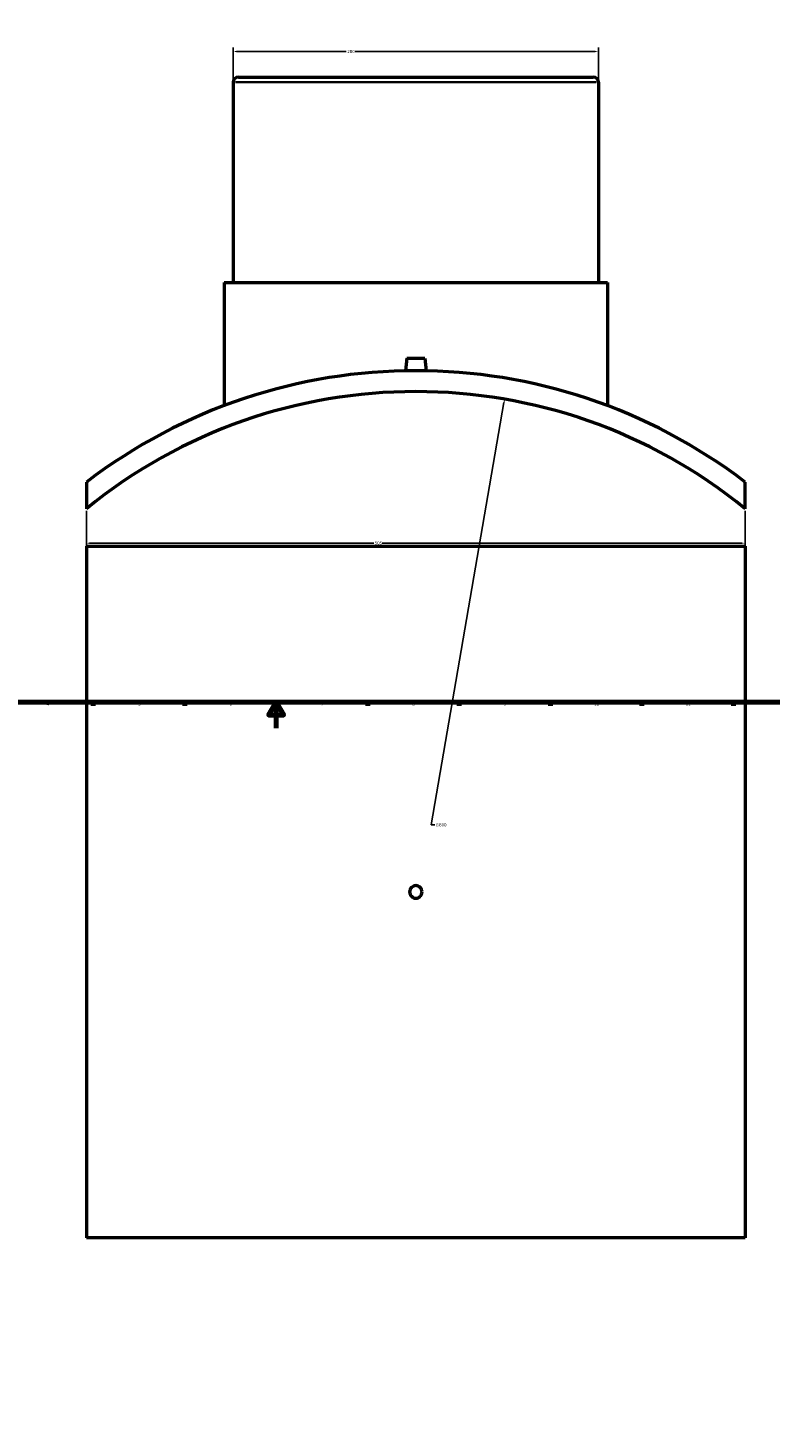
# Model space of a CAD drawing. Header units: millimetres. Extents: x -339 to 1559, y -536 to 1108.
# Tile 2 of 5: x 230 to 799, y -536 to 536. Entities that reach past the tile are written whole.
import ezdxf

# ---------------------------------------------------------------- set-up
doc = ezdxf.new("R2010")
doc.units = ezdxf.units.MM
for name, color, linetype, lineweight in [('Border (ANSI)', 7, 'Continuous', 70), ('Dimension (ANSI)', 7, 'Continuous', 25), ('Visible (ANSI)', 7, 'Continuous', 50), ('Visible Narrow (ANSI)', 7, 'Continuous', 35)]:
    doc.layers.add(name, color=color, linetype=linetype, lineweight=lineweight)
doc.styles.add('Note Text (ANSI)', font='tahoma.ttf')
doc.dimstyles.new('Default - mm (ANSI)', dxfattribs={"dimtxt": 2.4, "dimasz": 2.5, "dimexe": 3.175, "dimexo": 1.6002, "dimgap": 0.8, "dimtad": 0, "dimtoh": 1, "dimdec": 0, "dimrnd": 1e-08, "dimzin": 4, "dimdsep": 46, "dimtxsty": 'Note Text (ANSI)', "dimcen": 0.09, "dimdle": 10, "dimclrd": 256, "dimclre": 256, "dimclrt": 5, "dimadec": 1, "dimazin": 1, "dimtfac": 1.27, "dimtofl": 0, "dimtmove": 0, "dimatfit": 3, "dimfxl": 1, "dimtolj": 1, "dimtzin": 4, "dimlwd": -1, "dimlwe": -1, "dimarcsym": 0})

# ---------------------------------------------------------------- blocks, each defined once
blk = doc.blocks.new('Borders Default Border')
at = {"layer": 'Border (ANSI)'}
for p, q in [((280.3, 20), (280.3, 17.2)), ((350.4, 20), (350.4, 17.2)), ((490.6, 20), (490.6, 17.2)), ((560.7, 20), (560.7, 17.2)), ((630.8, 20), (630.8, 17.2)), ((700.8, 20), (700.8, 17.2)), ((770.9, 20), (770.9, 17.2))]:
    blk.add_line(p, q, dxfattribs=at)
at = {"layer": 'Border (ANSI)', "flags": 128}
for points in [[(20, 20), (20, 574), (821, 574), (821, 20), (20, 20)], [(420.5, 0), (420.5, 20), (414.7, 10), (426.3, 10), (420.5, 20)]]:
    blk.add_lwpolyline(points, dxfattribs=at)
at = {"layer": 'Border (ANSI)', "color": 5, "true_color": 0x0000ff, "char_height": 2.4, "attachment_point": 7, "style": 'Note Text (ANSI)'}
for s, insert in [('4', (244.5, 17.2)), ('5', (314.7, 17.1)), ('6', (384.7, 17.1)), ('7', (454.8, 17.2)), ('8', (524.8, 17.1)), ('9', (594.9, 17.2)), ('10', (664.3, 17.1)), ('11', (734.4, 17.2))]:
    blk.add_mtext(s, dxfattribs=dict(at, insert=insert))
blk = doc.blocks.new('*D7')
at = {"layer": 'Defpoints', "color": 0, "transparency": 16777216}
for p in [(275, 168.1), (780, 168.1), (780, 141.7)]:
    blk.add_point(p, dxfattribs=at)
at = {"layer": 'Dimension (ANSI)', "transparency": 16777216}
for p, q in [((275, 166.5), (275, 138.6)), ((780, 166.5), (780, 138.6)), ((277.5, 141.7), (495.2, 141.7)), ((777.5, 141.7), (501.8, 141.7))]:
    blk.add_line(p, q, dxfattribs=at)
for points in [[(277.5, 142.2), (277.5, 141.3), (275, 141.7)], [(777.5, 142.2), (777.5, 141.3), (780, 141.7)]]:
    blk.add_solid(points, dxfattribs=at)
at = {"layer": 'Dimension (ANSI)', "color": 5, "transparency": 16777216, "insert": (496, 143), "char_height": 2.4, "attachment_point": 1, "style": 'Note Text (ANSI)'}
blk.add_mtext('\\A1;505', dxfattribs=at)
blk = doc.blocks.new('*D8')
at = {"layer": 'Defpoints', "color": 0, "transparency": 16777216}
for p in [(667.5, 518.5), (387.5, 494.9), (667.5, 494.9)]:
    blk.add_point(p, dxfattribs=at)
at = {"layer": 'Dimension (ANSI)', "transparency": 16777216}
for p, q in [((387.5, 496.5), (387.5, 521.6)), ((390, 518.5), (474.2, 518.5)), ((665, 518.5), (480.9, 518.5)), ((667.5, 496.5), (667.5, 521.6))]:
    blk.add_line(p, q, dxfattribs=at)
for points in [[(390, 518.9), (390, 518), (387.5, 518.5)], [(665, 518.9), (665, 518), (667.5, 518.5)]]:
    blk.add_solid(points, dxfattribs=at)
at = {"layer": 'Dimension (ANSI)', "color": 5, "transparency": 16777216, "insert": (475, 519.7), "char_height": 2.4, "attachment_point": 1, "style": 'Note Text (ANSI)'}
blk.add_mtext('\\A1;280', dxfattribs=at)
blk = doc.blocks.new('*D9')
at = {"layer": 'Defpoints', "color": 0, "transparency": 16777216}
for p in [(595.5, 252.1), (459.5, -536.3)]:
    blk.add_point(p, dxfattribs=at)
at = {"layer": 'Dimension (ANSI)', "transparency": 16777216}
for p, q in [((539.2, -74.2), (595.1, 249.6)), ((542, -74.2), (539.2, -74.2))]:
    blk.add_line(p, q, dxfattribs=at)
blk.add_solid([(594.7, 249.7), (595.5, 249.5), (595.5, 252.1)], dxfattribs=at)
at = {"layer": 'Dimension (ANSI)', "color": 5, "transparency": 16777216, "insert": (542.8, -72.9), "char_height": 2.4, "attachment_point": 1, "style": 'Note Text (ANSI)'}
blk.add_mtext('\\A1;∅800', dxfattribs=at)

msp = doc.modelspace()

# ---------------------------------------------------------------- linework, layer by layer
at = {"layer": 'Visible (ANSI)'}
for p, q in [((387.5, 494.9), (387.5, 341.4)), ((391.5, 498.9), (663.5, 498.9)), ((667.5, 494.9), (667.5, 341.4)), ((380.5, 341.4), (674.5, 341.4)), ((380.5, 341.4), (380.5, 247.1)), ((674.5, 341.4), (674.5, 247.1)), ((520.5, 283.5), (519.7, 273.8)), ((520.5, 283.5), (534.5, 283.5)), ((534.5, 283.5), (535.4, 273.8)), ((275, 188.5), (275, 168.1)), ((780, 168.1), (780, 188.5)), ((275, 139.5), (780, 139.5)), ((275, 139.5), (275, -390.5)), ((780, 139.5), (780, -390.5)), ((780, -390.5), (275, -390.5))]:
    msp.add_line(p, q, dxfattribs=at)
for centre, radius, start, end in [((391.5, 494.9), 4, 90, 180), ((663.5, 494.9), 4, 0, 90), ((527.5, -142.1), 416, 52.6292, 127.3708), ((527.5, -142.1), 400, 50.8576, 129.1424)]:
    msp.add_arc(centre, radius, start, end, dxfattribs=at)
msp.add_open_spline([(532.3, -125.5), (532.3, -126.1), (532.2, -126.7), (531.7, -127.9), (531.4, -128.4), (530.5, -129.3), (530, -129.7), (528.8, -130.2), (528.1, -130.3), (526.9, -130.3), (526.3, -130.2), (525.1, -129.7), (524.6, -129.3), (523.7, -128.4), (523.3, -127.9), (522.9, -126.7), (522.7, -126.1), (522.7, -124.9), (522.9, -124.2), (523.3, -123), (523.7, -122.5), (524.6, -121.7), (525.1, -121.3), (526.3, -120.8), (526.9, -120.7), (528.1, -120.7), (528.8, -120.8), (530, -121.3), (530.5, -121.7), (531.4, -122.5), (531.7, -123), (532.2, -124.2), (532.3, -124.9), (532.3, -125.5)], degree=3, knots=[0, 0, 0, 0, 0.180811, 0.180811, 0.361623, 0.361623, 0.542434, 0.542434, 0.723246, 0.723246, 0.904057, 0.904057, 1.084869, 1.084869, 1.26568, 1.26568, 1.446492, 1.446492, 1.627303, 1.627303, 1.808115, 1.808115, 1.988926, 1.988926, 2.169738, 2.169738, 2.350549, 2.350549, 2.531361, 2.531361, 2.712172, 2.712172, 2.892984, 2.892984, 2.892984, 2.892984], dxfattribs=at)
at = {"layer": 'Visible Narrow (ANSI)'}
msp.add_line((665.8, 494.9), (389.3, 494.9), dxfattribs=at)

# ---------------------------------------------------------------- block references
msp.add_blockref('Borders Default Border', (0, 0))

# ---------------------------------------------------------------- dimensions: what is measured, and where the dimension line sits
at = {"layer": 'Dimension (ANSI)'}
for base, p1, p2, picture, middle in [((667.5, 518.5), (387.5, 494.9), (667.5, 494.9), '*D8', (477.5, 518.5)), ((780, 141.7), (275, 168.1), (780, 168.1), '*D7', (498.5, 141.7))]:
    dim = msp.add_linear_dim(base=base, p1=p1, p2=p2, angle=180, dimstyle='Default - mm (ANSI)', override={"dimgap": 0.8, "dimtoh": 0, "dimdec": 0, "dimtol": 0, "dimlim": 0, "dimtp": 0, "dimtm": 0, "dimtdec": 2, "dimatfit": 1}, dxfattribs=at)
    dim.commit()
    dim.dimension.update_dxf_attribs({"geometry": picture, "text_midpoint": middle, "dimtype": 160})
dim = msp.add_diameter_dim_2p(p1=(459.5, -536.3), p2=(595.5, 252.1), dimstyle='Default - mm (ANSI)', override={"dimgap": 0.8, "dimtih": 1, "dimdec": 0, "dimlfac": 1, "dimtol": 0, "dimlim": 0, "dimtp": 0, "dimtm": 0, "dimtdec": 2}, dxfattribs=at)
dim.commit()
dim.dimension.update_dxf_attribs({"geometry": '*D9', "text_midpoint": (546.7, -74.2), "dimtype": 163})

doc.saveas('drawing.dxf')
